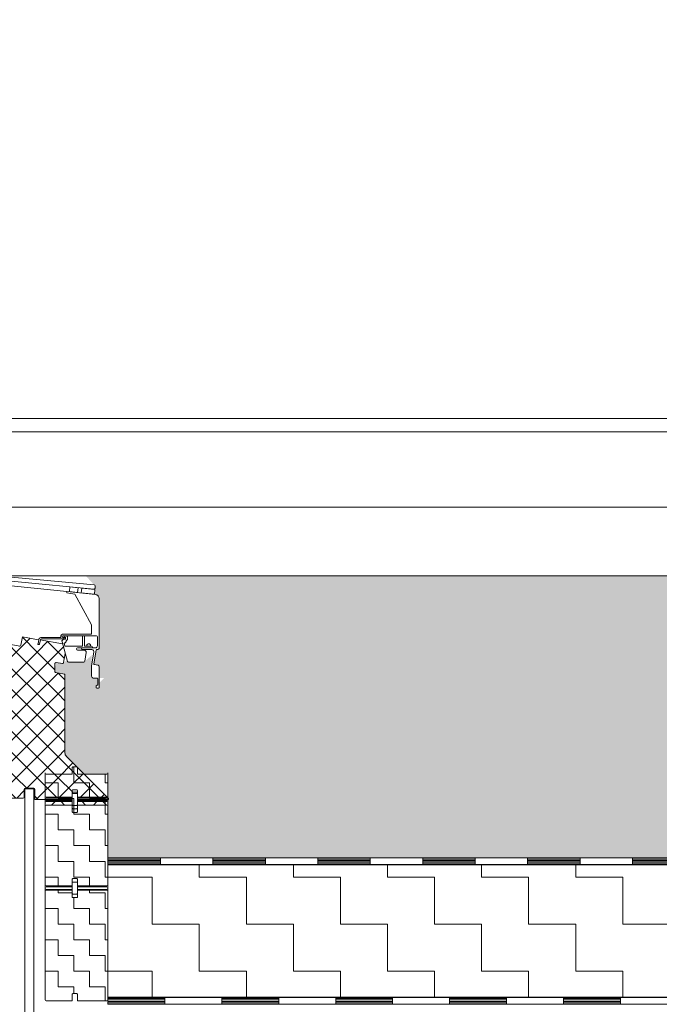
# Model space of a CAD drawing. Header units: metres. Extents: x 1316.5 to 1415.3, y -94.1 to -52.
# Tile 215 of 256: x 1374.8 to 1375.7, y -58.4 to -57. Entities that reach past the tile are written whole.
import ezdxf

# ---------------------------------------------------------------- set-up
doc = ezdxf.new("R2010")
doc.units = ezdxf.units.M
doc.header["$PDMODE"] = 65
doc.linetypes.add('AUSGEZOGEN', pattern=[0])
for name, color, linetype, lineweight in [('XR$11$Aufkantung', 4, 'AUSGEZOGEN', 13), ('XR$11$Design', 4, 'AUSGEZOGEN', 13), ('XR$11$Legende', 4, 'AUSGEZOGEN', 13), ('XR$11$Muster', 4, 'AUSGEZOGEN', 13), ('XR$11$Wand', 1, 'AUSGEZOGEN', 50), ('XR$12$Maßlinie 1_50', 7, 'AUSGEZOGEN', 25), ('XR$13$Muster', 4, 'AUSGEZOGEN', 13), ('XR$13$STANDARD_1', 7, 'AUSGEZOGEN', 25)]:
    doc.layers.add(name, color=color, linetype=linetype, lineweight=lineweight)
doc.styles.add('ARIAL', font='arial.ttf')
doc.dimstyles.new('DIMSTYLE_54', dxfattribs={"dimtxt": 0.125, "dimasz": 0.15, "dimexe": 0, "dimexo": 0, "dimgap": 0.0625, "dimtad": 2, "dimrnd": 0.005, "dimzin": 4, "dimdsep": 46, "dimtxsty": 'ARIAL', "dimblk1": 'ALL_ML_KREIS', "dimblk2": 'ALL_ML_KREIS', "dimsah": 1, "dimcen": 0, "dimclrd": 3, "dimclre": 3, "dimclrt": 3, "dimadec": 0, "dimazin": 0, "dimtfac": 1, "dimtdec": 0, "dimtix": 1, "dimtmove": 2, "dimatfit": 3, "dimfxl": 0, "dimtzin": 0, "dimlwd": 0, "dimlwe": 25, "dimarcsym": 0})
pattern_1 = [(0, (0.045, 0.045), (0.0225, 0.0225), [0.0225, -0.0225]), (90, (0.045, 0.045), (-0.0225, 0.0225), [0.0225, -0.0225])]
pattern_2 = [(0, (0.135, 0.135), (0.0675, 0.0675), [0.0675, -0.0675]), (90, (0.135, 0.135), (-0.0675, 0.0675), [0.0675, -0.0675])]

# ---------------------------------------------------------------- blocks, each defined once
blk = doc.blocks.new('MUSTERELEMENT_76')
at = {"layer": 'XR$11$Design', "color": 4, "linetype": 'AUSGEZOGEN', "lineweight": 13, "transparency": 33554687}
for p, q in [((1374.9115, -58.4247), (1375.0749, -58.4247)), ((1374.9115, -58.4247), (1374.9115, -58.4347)), ((1374.9115, -58.4267), (1374.9932, -58.4267)), ((1374.9115, -58.4287), (1374.9932, -58.4287)), ((1374.9115, -58.4307), (1374.9932, -58.4307)), ((1374.9115, -58.4327), (1374.9932, -58.4327)), ((1374.9115, -58.4347), (1375.0749, -58.4347)), ((1374.9932, -58.4247), (1374.9932, -58.4347)), ((1375.0749, -58.4247), (1375.2383, -58.4247)), ((1375.0749, -58.4247), (1375.0749, -58.4347)), ((1375.0749, -58.4247), (1375.0749, -58.4347)), ((1375.0749, -58.4267), (1375.1566, -58.4267)), ((1375.0749, -58.4287), (1375.1566, -58.4287)), ((1375.0749, -58.4307), (1375.1566, -58.4307)), ((1375.0749, -58.4327), (1375.1566, -58.4327)), ((1375.0749, -58.4347), (1375.2383, -58.4347)), ((1375.1566, -58.4247), (1375.1566, -58.4347)), ((1375.2383, -58.4247), (1375.4016, -58.4247)), ((1375.2383, -58.4247), (1375.2383, -58.4347)), ((1375.2383, -58.4247), (1375.2383, -58.4347)), ((1375.2383, -58.4267), (1375.3199, -58.4267)), ((1375.2383, -58.4287), (1375.3199, -58.4287)), ((1375.2383, -58.4307), (1375.3199, -58.4307)), ((1375.2383, -58.4327), (1375.3199, -58.4327)), ((1375.2383, -58.4347), (1375.4016, -58.4347)), ((1375.3199, -58.4247), (1375.3199, -58.4347)), ((1375.4016, -58.4247), (1375.565, -58.4247)), ((1375.4016, -58.4247), (1375.4016, -58.4347)), ((1375.4016, -58.4247), (1375.4016, -58.4347)), ((1375.4016, -58.4267), (1375.4833, -58.4267)), ((1375.4016, -58.4287), (1375.4833, -58.4287)), ((1375.4016, -58.4307), (1375.4833, -58.4307)), ((1375.4016, -58.4327), (1375.4833, -58.4327)), ((1375.4016, -58.4347), (1375.565, -58.4347)), ((1375.4833, -58.4247), (1375.4833, -58.4347)), ((1375.565, -58.4247), (1375.7284, -58.4247)), ((1375.565, -58.4247), (1375.565, -58.4347)), ((1375.565, -58.4247), (1375.565, -58.4347)), ((1375.565, -58.4267), (1375.6467, -58.4267)), ((1375.565, -58.4287), (1375.6467, -58.4287)), ((1375.565, -58.4307), (1375.6467, -58.4307)), ((1375.565, -58.4327), (1375.6467, -58.4327)), ((1375.565, -58.4347), (1375.7284, -58.4347)), ((1375.6467, -58.4247), (1375.6467, -58.4347)), ((1375.7284, -58.4247), (1375.8917, -58.4247)), ((1375.7284, -58.4247), (1375.7284, -58.4347)), ((1375.7284, -58.4247), (1375.7284, -58.4347)), ((1375.7284, -58.4267), (1375.81, -58.4267)), ((1375.7284, -58.4287), (1375.81, -58.4287)), ((1375.7284, -58.4307), (1375.81, -58.4307)), ((1375.7284, -58.4327), (1375.81, -58.4327)), ((1375.7284, -58.4347), (1375.8917, -58.4347)), ((1375.81, -58.4247), (1375.81, -58.4347)), ((1375.8917, -58.4247), (1376.0551, -58.4247)), ((1375.8917, -58.4247), (1375.8917, -58.4347)), ((1375.8917, -58.4247), (1375.8917, -58.4347)), ((1375.8917, -58.4267), (1375.9734, -58.4267)), ((1375.8917, -58.4287), (1375.9734, -58.4287)), ((1375.8917, -58.4307), (1375.9734, -58.4307)), ((1375.8917, -58.4327), (1375.9734, -58.4327)), ((1375.8917, -58.4347), (1376.0551, -58.4347)), ((1375.9734, -58.4247), (1375.9734, -58.4347)), ((1376.0551, -58.4247), (1376.0551, -58.4247)), ((1376.0551, -58.4247), (1376.0551, -58.4347)), ((1376.0551, -58.4247), (1376.0551, -58.4347)), ((1376.0551, -58.4267), (1376.0551, -58.4267)), ((1376.0551, -58.4287), (1376.0551, -58.4287)), ((1376.0551, -58.4307), (1376.0551, -58.4307)), ((1376.0551, -58.4327), (1376.0551, -58.4327)), ((1376.0551, -58.4347), (1376.0551, -58.4347))]:
    blk.add_line(p, q, dxfattribs=at)
blk = doc.blocks.new('MUSTER_3')
at = {"layer": 'XR$11$Muster', "color": 52, "linetype": 'AUSGEZOGEN', "lineweight": 13, "transparency": 33554687}
for p, q in [((1374.78, -57.93), (1374.7999, -57.9101)), ((1374.81, -57.93), (1374.7887, -57.9087)), ((1374.81, -57.93), (1374.8255, -57.9145)), ((1374.84, -57.93), (1374.8243, -57.9143)), ((1374.75, -57.93), (1374.74, -57.92)), ((1374.75, -57.93), (1374.7625, -57.9175)), ((1374.78, -57.93), (1374.7686, -57.9186)), ((1374.84, -57.93), (1374.8476, -57.9224)), ((1374.7391, -57.9409), (1374.75, -57.93)), ((1374.7609, -57.9409), (1374.75, -57.93)), ((1374.7625, -57.9475), (1374.78, -57.93)), ((1374.78, -57.96), (1374.7625, -57.9426)), ((1374.78, -57.96), (1374.81, -57.93)), ((1374.81, -57.96), (1374.78, -57.93)), ((1374.81, -57.96), (1374.84, -57.93)), ((1374.8355, -57.9555), (1374.81, -57.93)), ((1374.849, -57.939), (1374.84, -57.93)), ((1374.75, -57.99), (1374.78, -57.96)), ((1374.78, -57.99), (1374.81, -57.96)), ((1374.81, -57.99), (1374.78, -57.96)), ((1374.81, -57.99), (1374.84, -57.96)), ((1374.84, -57.99), (1374.81, -57.96)), ((1374.8498, -57.9699), (1374.84, -57.96)), ((1374.72, -57.99), (1374.711, -57.9811)), ((1374.72, -57.99), (1374.7319, -57.9781)), ((1374.75, -57.99), (1374.7381, -57.9781)), ((1374.78, -57.99), (1374.7625, -57.9726)), ((1374.84, -57.99), (1374.8498, -57.9802)), ((1374.7127, -57.9973), (1374.72, -57.99)), ((1374.72, -58.02), (1374.75, -57.99)), ((1374.75, -58.02), (1374.72, -57.99)), ((1374.75, -58.02), (1374.78, -57.99)), ((1374.78, -58.02), (1374.75, -57.99)), ((1374.78, -58.02), (1374.81, -57.99)), ((1374.81, -58.02), (1374.78, -57.99)), ((1374.81, -58.02), (1374.84, -57.99)), ((1374.84, -58.02), (1374.81, -57.99)), ((1374.8498, -57.9999), (1374.84, -57.99)), ((1374.84, -58.02), (1374.8498, -58.0102)), ((1374.72, -58.02), (1374.7145, -58.0145)), ((1374.7155, -58.0245), (1374.72, -58.02)), ((1374.75, -58.05), (1374.72, -58.02)), ((1374.7309, -58.0391), (1374.75, -58.02)), ((1374.75, -58.05), (1374.78, -58.02)), ((1374.78, -58.05), (1374.75, -58.02)), ((1374.78, -58.05), (1374.81, -58.02)), ((1374.81, -58.05), (1374.78, -58.02)), ((1374.81, -58.05), (1374.84, -58.02)), ((1374.84, -58.05), (1374.81, -58.02)), ((1374.8498, -58.0299), (1374.84, -58.02)), ((1374.84, -58.05), (1374.8498, -58.0402)), ((1374.736, -58.064), (1374.75, -58.05)), ((1374.75, -58.08), (1374.78, -58.05)), ((1374.78, -58.08), (1374.75, -58.05)), ((1374.78, -58.08), (1374.81, -58.05)), ((1374.81, -58.08), (1374.78, -58.05)), ((1374.81, -58.08), (1374.84, -58.05)), ((1374.84, -58.08), (1374.81, -58.05)), ((1374.8498, -58.0599), (1374.84, -58.05)), ((1374.75, -58.08), (1374.7377, -58.0677)), ((1374.7455, -58.0845), (1374.75, -58.08)), ((1374.78, -58.11), (1374.75, -58.08)), ((1374.755, -58.105), (1374.78, -58.08)), ((1374.78, -58.11), (1374.81, -58.08)), ((1374.81, -58.11), (1374.78, -58.08)), ((1374.81, -58.11), (1374.84, -58.08)), ((1374.84, -58.11), (1374.81, -58.08)), ((1374.84, -58.08), (1374.8498, -58.0702)), ((1374.84, -58.11), (1374.8613, -58.0887)), ((1374.7645, -58.1255), (1374.78, -58.11)), ((1374.7949, -58.1249), (1374.78, -58.11)), ((1374.7951, -58.1249), (1374.81, -58.11)), ((1374.81, -58.14), (1374.84, -58.11)), ((1374.8393, -58.1393), (1374.81, -58.11)), ((1374.8609, -58.131), (1374.84, -58.11)), ((1374.87, -58.11), (1374.8763, -58.1038)), ((1374.8993, -58.1393), (1374.87, -58.11)), ((1374.7793, -58.1393), (1374.7637, -58.1237)), ((1374.8707, -58.1393), (1374.8912, -58.1189)), ((1374.7807, -58.1393), (1374.7915, -58.1285)), ((1374.81, -58.14), (1374.8065, -58.1366)), ((1374.8087, -58.1413), (1374.81, -58.14)), ((1374.8113, -58.1413), (1374.81, -58.14)), ((1374.8693, -58.1393), (1374.8677, -58.1377)), ((1374.9007, -58.1393), (1374.9061, -58.134)), ((1374.8307, -58.1493), (1374.8357, -58.1443)), ((1374.8357, -58.1443), (1374.8387, -58.1413)), ((1374.8443, -58.1443), (1374.8413, -58.1413)), ((1374.8493, -58.1493), (1374.8443, -58.1443)), ((1374.8793, -58.1493), (1374.8743, -58.1443)), ((1374.8957, -58.1443), (1374.8987, -58.1413)), ((1374.9043, -58.1443), (1374.9013, -58.1413))]:
    blk.add_line(p, q, dxfattribs=at)
for points in [[(1374.87, -58.11), (1374.8674, -58.1074), (1374.8674, -58.1074), (1374.865, -58.1051), (1374.865, -58.1051), (1374.84, -58.08)], [(1374.8407, -58.1393), (1374.8666, -58.1134), (1374.8666, -58.1134), (1374.87, -58.11)], [(1374.8601, -58.1499), (1374.8602, -58.1498), (1374.8602, -58.1498), (1374.8607, -58.1493)], [(1374.8677, -58.1423), (1374.868, -58.142), (1374.868, -58.142), (1374.8687, -58.1413)], [(1374.8743, -58.1443), (1374.8724, -58.1424), (1374.8724, -58.1424), (1374.8713, -58.1413)], [(1374.8907, -58.1493), (1374.8956, -58.1444), (1374.8956, -58.1444), (1374.8957, -58.1443)], [(1374.9093, -58.1493), (1374.9052, -58.1452), (1374.9052, -58.1452), (1374.9043, -58.1443)]]:
    blk.add_lwpolyline(points, dxfattribs=at)
blk = doc.blocks.new('MUSTERELEMENT_89')
at = {"layer": 'XR$11$Design', "color": 4, "linetype": 'AUSGEZOGEN', "lineweight": 13, "transparency": 33554687}
for p, q in [((1374.9115, -58.2247), (1375.062, -58.2247)), ((1374.9115, -58.2247), (1374.9115, -58.2347)), ((1374.9868, -58.2247), (1374.9868, -58.2347)), ((1375.062, -58.2247), (1375.2126, -58.2247)), ((1375.062, -58.2247), (1375.062, -58.2347)), ((1375.062, -58.2247), (1375.062, -58.2347)), ((1375.1373, -58.2247), (1375.1373, -58.2347)), ((1375.2126, -58.2247), (1375.3631, -58.2247)), ((1375.2126, -58.2247), (1375.2126, -58.2347)), ((1375.2126, -58.2247), (1375.2126, -58.2347)), ((1375.2878, -58.2247), (1375.2878, -58.2347)), ((1375.3631, -58.2247), (1375.5136, -58.2247)), ((1375.3631, -58.2247), (1375.3631, -58.2347)), ((1375.3631, -58.2247), (1375.3631, -58.2347)), ((1375.4383, -58.2247), (1375.4383, -58.2347)), ((1375.5136, -58.2247), (1375.6641, -58.2247)), ((1375.5136, -58.2247), (1375.5136, -58.2347)), ((1375.5136, -58.2247), (1375.5136, -58.2347)), ((1375.5888, -58.2247), (1375.5888, -58.2347)), ((1375.6641, -58.2247), (1375.8146, -58.2247)), ((1375.6641, -58.2247), (1375.6641, -58.2347)), ((1375.6641, -58.2247), (1375.6641, -58.2347)), ((1375.7393, -58.2247), (1375.7393, -58.2347)), ((1375.8146, -58.2247), (1375.9651, -58.2247)), ((1375.8146, -58.2247), (1375.8146, -58.2347)), ((1375.8146, -58.2247), (1375.8146, -58.2347)), ((1375.8898, -58.2247), (1375.8898, -58.2347)), ((1375.9651, -58.2247), (1375.9651, -58.2247)), ((1375.9651, -58.2247), (1375.9651, -58.2347)), ((1375.9651, -58.2247), (1375.9651, -58.2347)), ((1374.9115, -58.2267), (1374.9868, -58.2267)), ((1374.9115, -58.2287), (1374.9868, -58.2287)), ((1374.9115, -58.2307), (1374.9868, -58.2307)), ((1374.9115, -58.2327), (1374.9868, -58.2327)), ((1374.9115, -58.2347), (1375.062, -58.2347)), ((1375.062, -58.2267), (1375.1373, -58.2267)), ((1375.062, -58.2287), (1375.1373, -58.2287)), ((1375.062, -58.2307), (1375.1373, -58.2307)), ((1375.062, -58.2327), (1375.1373, -58.2327)), ((1375.062, -58.2347), (1375.2126, -58.2347)), ((1375.2126, -58.2267), (1375.2878, -58.2267)), ((1375.2126, -58.2287), (1375.2878, -58.2287)), ((1375.2126, -58.2307), (1375.2878, -58.2307)), ((1375.2126, -58.2327), (1375.2878, -58.2327)), ((1375.2126, -58.2347), (1375.3631, -58.2347)), ((1375.3631, -58.2267), (1375.4383, -58.2267)), ((1375.3631, -58.2287), (1375.4383, -58.2287)), ((1375.3631, -58.2307), (1375.4383, -58.2307)), ((1375.3631, -58.2327), (1375.4383, -58.2327)), ((1375.3631, -58.2347), (1375.5136, -58.2347)), ((1375.5136, -58.2267), (1375.5888, -58.2267)), ((1375.5136, -58.2287), (1375.5888, -58.2287)), ((1375.5136, -58.2307), (1375.5888, -58.2307)), ((1375.5136, -58.2327), (1375.5888, -58.2327)), ((1375.5136, -58.2347), (1375.6641, -58.2347)), ((1375.6641, -58.2267), (1375.7393, -58.2267)), ((1375.6641, -58.2287), (1375.7393, -58.2287)), ((1375.6641, -58.2307), (1375.7393, -58.2307)), ((1375.6641, -58.2327), (1375.7393, -58.2327)), ((1375.6641, -58.2347), (1375.8146, -58.2347)), ((1375.8146, -58.2267), (1375.8898, -58.2267)), ((1375.8146, -58.2287), (1375.8898, -58.2287)), ((1375.8146, -58.2307), (1375.8898, -58.2307)), ((1375.8146, -58.2327), (1375.8898, -58.2327)), ((1375.8146, -58.2347), (1375.9651, -58.2347)), ((1375.9651, -58.2267), (1375.9651, -58.2267)), ((1375.9651, -58.2287), (1375.9651, -58.2287)), ((1375.9651, -58.2307), (1375.9651, -58.2307)), ((1375.9651, -58.2327), (1375.9651, -58.2327)), ((1375.9651, -58.2347), (1375.9651, -58.2347))]:
    blk.add_line(p, q, dxfattribs=at)
blk = doc.blocks.new('ALL_ML_KREIS')
at = {"color": 0, "linetype": 'ByBlock', "lineweight": -2}
for p, q in [((0, -0.5), (0, 0.5)), ((-1, 0), (0.5, 0))]:
    blk.add_line(p, q, dxfattribs=at)
blk.add_circle((0, 0), 0.15, dxfattribs=at)
blk = doc.blocks.new('*D765')
at = {"layer": 'DEFPOINTS', "color": 3, "linetype": 'AUSGEZOGEN', "lineweight": 25, "transparency": 33554687}
for p in [(1361.1501, -55.5733), (1388.4801, -60.4577), (1361.1501, -64.661)]:
    blk.add_point(p, dxfattribs=at)
at = {"layer": 'XR$12$Maßlinie 1_50', "color": 3, "linetype": 'AUSGEZOGEN', "lineweight": -2, "transparency": 33554687}
for p, q in [((1361.1501, -64.361), (1361.1501, -64.661)), ((1388.4801, -64.361), (1388.4801, -64.661)), ((1361.1501, -64.661), (1388.4801, -64.661))]:
    blk.add_line(p, q, dxfattribs=at)
at = {"layer": 'XR$12$Maßlinie 1_50', "color": 3, "linetype": 'AUSGEZOGEN', "lineweight": 25, "transparency": 33554687, "xscale": 0.15, "yscale": 0.15, "zscale": 0.15, "rotation": 180}
blk.add_blockref('ALL_ML_KREIS', (1361.1501, -64.661), dxfattribs=at)
at = {"layer": 'XR$12$Maßlinie 1_50', "color": 3, "linetype": 'AUSGEZOGEN', "lineweight": 25, "transparency": 33554687, "xscale": 0.15, "yscale": 0.15, "zscale": 0.15}
blk.add_blockref('ALL_ML_KREIS', (1388.4801, -64.661), dxfattribs=at)
at = {"layer": 'XR$12$Maßlinie 1_50', "color": 3, "linetype": 'AUSGEZOGEN', "lineweight": 25, "transparency": 33554687, "insert": (1374.8194, -64.5463), "char_height": 0.125, "width": 0.625, "attachment_point": 5, "style": 'ARIAL'}
blk.add_mtext('\\A1;{\\A1;{27.33\\H0.082500;\\S^ ;}}', dxfattribs=at)
blk = doc.blocks.new('*D779')
at = {"layer": 'DEFPOINTS', "color": 3, "linetype": 'AUSGEZOGEN', "lineweight": 25, "transparency": 33554687}
for p in [(1377.9901, -58.286), (1373.2301, -58.6371), (1373.2301, -64.0607)]:
    blk.add_point(p, dxfattribs=at)
at = {"layer": 'XR$12$Maßlinie 1_50', "color": 3, "linetype": 'AUSGEZOGEN', "lineweight": -2, "transparency": 33554687}
for p, q in [((1373.2301, -63.7607), (1373.2301, -64.0607)), ((1377.9901, -63.7607), (1377.9901, -64.0607)), ((1373.2301, -64.0607), (1377.9901, -64.0607))]:
    blk.add_line(p, q, dxfattribs=at)
at = {"layer": 'XR$12$Maßlinie 1_50', "color": 3, "linetype": 'AUSGEZOGEN', "lineweight": 25, "transparency": 33554687, "xscale": 0.15, "yscale": 0.15, "zscale": 0.15, "rotation": 180}
blk.add_blockref('ALL_ML_KREIS', (1373.2301, -64.0607), dxfattribs=at)
at = {"layer": 'XR$12$Maßlinie 1_50', "color": 3, "linetype": 'AUSGEZOGEN', "lineweight": 25, "transparency": 33554687, "xscale": 0.15, "yscale": 0.15, "zscale": 0.15}
blk.add_blockref('ALL_ML_KREIS', (1377.9901, -64.0607), dxfattribs=at)
at = {"layer": 'XR$12$Maßlinie 1_50', "color": 3, "linetype": 'AUSGEZOGEN', "lineweight": 25, "transparency": 33554687, "insert": (1375.6192, -63.9461), "char_height": 0.125, "width": 0.5, "attachment_point": 5, "style": 'ARIAL'}
blk.add_mtext('\\A1;{\\A1;{4.76\\H0.082500;\\S^ ;}}', dxfattribs=at)

msp = doc.modelspace()

# ---------------------------------------------------------------- hatches: boundary and pattern name
at = {"layer": 'XR$11$Muster', "linetype": 'AUSGEZOGEN', "lineweight": 13, "transparency": 33554687}
h = msp.add_hatch(dxfattribs=at)
h.set_pattern_fill('MUSTER', color=4, scale=0.0225, style=0, pattern_type=2)
h.set_pattern_definition(pattern_1)
h.paths.add_polyline_path([(1374.867, -58.1547), (1374.8677, -58.1539), (1374.8677, -58.145), (1374.8685, -58.1443), (1374.91, -58.1443), (1374.9115, -58.1458), (1374.9115, -58.1036), (1374.91, -58.1051), (1374.8685, -58.1051), (1374.8677, -58.1043), (1374.8677, -58.0954), (1374.867, -58.0946), (1374.861, -58.0946), (1374.8603, -58.0954), (1374.8603, -58.1043), (1374.8595, -58.1051), (1374.823, -58.1051), (1374.8215, -58.1036), (1374.8215, -58.1458), (1374.823, -58.1443), (1374.8595, -58.1443), (1374.8603, -58.145), (1374.8603, -58.1539), (1374.861, -58.1547)], flags=0)
h = msp.add_hatch(dxfattribs=at)
h.set_pattern_fill('MUSTER', color=4, scale=0.0225, style=0, pattern_type=2)
h.set_pattern_definition(pattern_1)
h.paths.add_polyline_path([(1374.8685, -58.1064), (1374.8677, -58.1072), (1374.8677, -58.1161), (1374.867, -58.1169), (1374.861, -58.1169), (1374.8603, -58.1161), (1374.8603, -58.1072), (1374.8595, -58.1064), (1374.823, -58.1064), (1374.8215, -58.1079), (1374.8215, -58.2636), (1374.823, -58.2651), (1374.8595, -58.2651), (1374.8603, -58.2643), (1374.8603, -58.2554), (1374.861, -58.2546), (1374.867, -58.2546), (1374.8677, -58.2554), (1374.8677, -58.2643), (1374.8685, -58.2651), (1374.91, -58.2651), (1374.9115, -58.2636), (1374.9115, -58.1079), (1374.91, -58.1064)], flags=0)
h = msp.add_hatch(dxfattribs=at)
h.set_pattern_fill('MUSTER', color=4, scale=0.0225, style=0, pattern_type=2)
h.set_pattern_definition(pattern_1)
h.paths.add_polyline_path([(1374.867, -58.2819), (1374.861, -58.2819), (1374.8603, -58.2811), (1374.8603, -58.2722), (1374.8595, -58.2714), (1374.823, -58.2714), (1374.8215, -58.2729), (1374.8215, -58.4286), (1374.823, -58.4301), (1374.8595, -58.4301), (1374.8603, -58.4293), (1374.8603, -58.4204), (1374.861, -58.4196), (1374.867, -58.4196), (1374.8677, -58.4204), (1374.8677, -58.4293), (1374.8685, -58.4301), (1374.91, -58.4301), (1374.9115, -58.4286), (1374.9115, -58.2729), (1374.91, -58.2714), (1374.8685, -58.2714), (1374.8677, -58.2722), (1374.8677, -58.2811)], flags=0)
at = {"layer": 'XR$13$Muster', "linetype": 'AUSGEZOGEN', "lineweight": 13, "transparency": 33554687}
h = msp.add_hatch(dxfattribs=at)
h.set_pattern_fill('MUSTER', color=52, scale=0.0675, style=0, pattern_type=2)
h.set_pattern_definition(pattern_2)
h.paths.add_polyline_path([(1374.9115, -58.1413), (1374.9133, -58.1413), (1374.9115, -58.1395)], flags=0)
h = msp.add_hatch(dxfattribs=at)
h.set_pattern_fill('MUSTER', color=52, scale=0.0675, style=0, pattern_type=2)
h.set_pattern_definition(pattern_2)
h.paths.add_polyline_path([(1374.9115, -58.2347), (1374.9115, -58.2451), (1375.9651, -58.2451), (1375.9651, -58.2347)], flags=0)
h = msp.add_hatch(dxfattribs=at)
h.set_pattern_fill('MUSTER', color=52, scale=0.0675, style=0, pattern_type=2)
h.set_pattern_definition(pattern_2)
h.paths.add_polyline_path([(1375.9651, -58.4251), (1375.9651, -58.2451), (1374.9115, -58.2451), (1374.9115, -58.4251)], flags=0)
at = {"layer": 'XR$13$STANDARD_1', "linetype": 'AUSGEZOGEN', "lineweight": 25, "transparency": 33554687}
h = msp.add_hatch(color=7, dxfattribs=at)
h.set_gradient(color1=(122, 122, 122), color2=(171, 171, 171), rotation=90, one_color=1)
h.paths.add_polyline_path([(1370.8702, -57.9672), (1370.8702, -57.9509), (1370.8719, -57.9489), (1370.8782, -57.9477), (1370.8746, -57.9265), (1370.8702, -57.9265), (1370.8702, -57.8532), (1370.8771, -57.8456), (1370.8766, -57.8385), (1370.8762, -57.8382), (1370.8762, -57.8352), (1370.8894, -57.8207), (1361.5051, -57.8207), (1361.5051, -58.2247), (1362.4801, -58.2247), (1362.4801, -58.2251), (1370.8576, -58.2251), (1370.8576, -58.1051), (1370.8916, -58.1051), (1370.8955, -58.1011), (1370.9171, -58.0795), (1370.9193, -58.0742), (1370.9193, -57.9625), (1370.92, -57.9617), (1370.9337, -57.9592), (1370.9316, -57.945), (1370.923, -57.9463), (1370.9171, -57.9422), (1370.9142, -57.9444), (1370.8921, -57.9444), (1370.8811, -57.9347), (1370.8811, -57.9647), (1370.8786, -57.9672), (1370.8702, -57.9672), (1372.176, -57.9625), (1372.176, -58.0742), (1372.1782, -58.0795), (1372.1998, -58.1011), (1372.2036, -58.1051), (1372.2376, -58.1051), (1372.2376, -58.2251), (1374.1315, -58.2251), (1374.1315, -58.1413), (1374.131, -58.14), (1374.1315, -58.1395), (1374.1315, -58.1051), (1374.1655, -58.1051), (1374.1694, -58.1011), (1374.191, -58.0795), (1374.1921, -58.0781), (1374.1923, -58.0777), (1374.1928, -58.0765), (1374.193, -58.076), (1374.1932, -58.0742), (1374.1932, -57.9625), (1374.1938, -57.9617), (1374.2076, -57.9592), (1374.2076, -57.9447), (1374.1969, -57.9463), (1374.1952, -57.9451), (1374.1927, -57.932), (1374.1895, -57.9433), (1374.1881, -57.9444), (1374.166, -57.9444), (1374.1645, -57.9431), (1374.1629, -57.9304), (1374.1663, -57.9265), (1374.1546, -57.9265), (1374.1533, -57.9268), (1374.1523, -57.9276), (1374.1517, -57.9287), (1374.1516, -57.93), (1374.155, -57.9498), (1374.155, -57.9647), (1374.1525, -57.9672), (1374.1461, -57.9672), (1374.1461, -57.9776), (1374.1476, -57.9776), (1374.1486, -57.9786), (1374.1486, -57.9806), (1374.1476, -57.9816), (1374.1451, -57.9816), (1374.1441, -57.9806), (1374.1441, -57.9509), (1374.1458, -57.9489), (1374.1521, -57.9477), (1374.152, -57.9468), (1374.1486, -57.9271), (1374.1485, -57.9265), (1374.1471, -57.9265), (1374.1441, -57.9235), (1374.1441, -57.8532), (1374.1495, -57.8472), (1374.1511, -57.847), (1374.1506, -57.8402), (1374.1521, -57.84), (1374.1501, -57.8382), (1374.1501, -57.8352), (1374.1514, -57.8337), (1374.2597, -57.8233), (1374.2937, -57.8207), (1372.0755, -57.8207), (1372.1095, -57.8233), (1372.2178, -57.8337), (1372.2191, -57.8352), (1372.2191, -57.8382), (1372.2171, -57.84), (1372.2186, -57.8402), (1372.2181, -57.847), (1372.2197, -57.8472), (1372.2251, -57.8532), (1372.2251, -57.9235), (1372.2221, -57.9265), (1372.2207, -57.9265), (1372.2206, -57.9271), (1372.2172, -57.9468), (1372.2171, -57.9477), (1372.2234, -57.9489), (1372.2251, -57.9509), (1372.2251, -57.9806), (1372.2241, -57.9816), (1372.2216, -57.9816), (1372.2206, -57.9806), (1372.2206, -57.9786), (1372.2216, -57.9776), (1372.2231, -57.9776), (1372.2231, -57.9672), (1372.2167, -57.9672), (1372.2142, -57.9647), (1372.2142, -57.9498), (1372.2175, -57.93), (1372.2175, -57.9287), (1372.2169, -57.9276), (1372.2158, -57.9268), (1372.2146, -57.9265), (1372.2029, -57.9265), (1372.2063, -57.9304), (1372.2046, -57.9431), (1372.2032, -57.9444), (1372.1811, -57.9444), (1372.1797, -57.9433), (1372.1765, -57.932), (1372.174, -57.9451), (1372.1723, -57.9463), (1372.1616, -57.9447), (1372.1616, -57.9592), (1372.1753, -57.9617), (1372.176, -57.9625), (1376.722, -57.9265), (1376.7103, -57.9265), (1376.7137, -57.9304), (1376.7121, -57.9431), (1376.7106, -57.9444), (1376.6886, -57.9444), (1376.6824, -57.9398), (1376.6815, -57.9451), (1376.6798, -57.9463), (1376.669, -57.9447), (1376.669, -57.9543), (1376.6681, -57.959), (1376.6828, -57.9617), (1376.6834, -57.9625), (1376.6834, -58.0742), (1376.6856, -58.0795), (1376.7072, -58.1011), (1376.7111, -58.1051), (1376.7451, -58.1051), (1376.7451, -58.2251), (1388.1496, -58.2251), (1388.1496, -57.8207), (1376.5895, -57.8207), (1376.7252, -57.8337), (1376.7266, -57.8352), (1376.7266, -57.8382), (1376.7245, -57.84), (1376.7261, -57.8402), (1376.7257, -57.8456), (1376.7256, -57.847), (1376.7271, -57.8472), (1376.7325, -57.8532), (1376.7325, -57.9235), (1376.7295, -57.9265), (1376.7281, -57.9265), (1376.7278, -57.9282), (1376.7245, -57.9477), (1376.7309, -57.9489), (1376.7325, -57.9509), (1376.7325, -57.9672), (1376.7241, -57.9672), (1376.7216, -57.9647), (1376.7216, -57.9498), (1376.725, -57.93), (1376.722, -57.9265), (1375.9777, -57.9806), (1375.9777, -57.9741), (1375.9821, -57.9786), (1375.9821, -57.9806), (1375.9811, -57.9816), (1375.9787, -57.9816), (1375.9777, -57.9806), (1374.899, -57.9741), (1374.899, -57.9806), (1374.898, -57.9816), (1374.8955, -57.9816), (1374.8945, -57.9806), (1374.8945, -57.9786), (1374.899, -57.9741), (1374.9059, -57.9672), (1374.899, -57.9741), (1374.899, -57.9672), (1374.9059, -57.9672), (1375.9777, -57.9672), (1375.9777, -57.9741), (1375.9707, -57.9672), (1375.9777, -57.9672), (1374.8905, -57.9672), (1374.888, -57.9647), (1374.888, -57.9347), (1374.877, -57.9444), (1374.855, -57.9444), (1374.8521, -57.9422), (1374.8462, -57.9463), (1374.8372, -57.945), (1374.8346, -57.959), (1374.8492, -57.9617), (1374.8498, -57.9625), (1374.8498, -58.0742), (1374.852, -58.0795), (1374.8737, -58.1011), (1374.8775, -58.1051), (1374.9115, -58.1051), (1374.9115, -58.2251), (1375.9651, -58.2251), (1375.9651, -58.1051), (1375.9991, -58.1051), (1376.003, -58.1011), (1376.0246, -58.0795), (1376.0268, -58.0742), (1376.0268, -57.9625), (1376.0274, -57.9617), (1376.0412, -57.9592), (1376.039, -57.945), (1376.0304, -57.9463), (1376.0245, -57.9422), (1376.0216, -57.9444), (1375.9996, -57.9444), (1375.9886, -57.9347), (1375.9886, -57.9647), (1375.9861, -57.9672), (1375.9777, -57.9672), (1375.9777, -57.9509), (1375.9793, -57.9489), (1375.9857, -57.9477), (1375.982, -57.9265), (1375.9777, -57.9265), (1375.9777, -57.8532), (1375.9845, -57.8456), (1375.984, -57.8385), (1375.9836, -57.8382), (1375.9836, -57.8352), (1375.9968, -57.8207), (1374.8798, -57.8207), (1374.893, -57.8352), (1374.893, -57.8382), (1374.8926, -57.8385), (1374.8921, -57.8456), (1374.899, -57.8532), (1374.899, -57.9235), (1374.8943, -57.9282), (1374.891, -57.9477), (1374.8973, -57.9489), (1374.899, -57.9509), (1374.899, -57.9672), (1374.8905, -57.9672), (1370.8702, -57.9806), (1370.8702, -57.9741), (1370.8747, -57.9786), (1370.8747, -57.9806), (1370.8737, -57.9816), (1370.8712, -57.9816), (1370.8702, -57.9806), (1370.8633, -57.9672), (1370.8702, -57.9672), (1370.8702, -57.9741), (1370.8633, -57.9672), (1376.728, -57.9786), (1376.729, -57.9776), (1376.7305, -57.9776), (1376.7305, -57.9761), (1376.7325, -57.9741), (1376.7325, -57.9806), (1376.7315, -57.9816), (1376.729, -57.9816), (1376.728, -57.9806), (1376.728, -57.9786), (1370.8633, -57.9672), (1370.8702, -57.9806), (1374.8905, -57.9672), (1375.9777, -57.9672), (1374.9059, -57.9672), (1374.899, -57.9741), (1375.9777, -57.9806), (1376.722, -57.9265), (1372.176, -57.9625)], flags=0)

# ---------------------------------------------------------------- linework, layer by layer
at = {"layer": 'XR$11$Aufkantung', "color": 4, "linetype": 'AUSGEZOGEN', "lineweight": 13, "transparency": 33554687}
for p, q in [((1361.6416, -57.5951), (1388.6901, -57.5951)), ((1361.5051, -57.6143), (1388.1101, -57.6143)), ((1388.1101, -57.7222), (1361.5051, -57.7222))]:
    msp.add_line(p, q, dxfattribs=at)
at = {"layer": 'XR$11$Design', "color": 3, "linetype": 'AUSGEZOGEN', "lineweight": 13, "transparency": 33554687}
for p, q in [((1374.9115, -58.2251), (1375.9651, -58.2251)), ((1374.9115, -58.2351), (1375.9651, -58.2351)), ((1374.9115, -58.4251), (1376.0551, -58.4251))]:
    msp.add_line(p, q, dxfattribs=at)
at = {"layer": 'XR$11$Legende', "color": 6, "linetype": 'AUSGEZOGEN', "lineweight": 13, "transparency": 33554687}
for p, q in [((1374.8523, -57.8431), (1374.8523, -57.8452)), ((1374.8935, -57.8472), (1374.8523, -57.8431)), ((1374.893, -57.8352), (1374.893, -57.8382)), ((1374.8523, -57.8452), (1374.8638, -57.8467)), ((1374.8879, -57.8909), (1374.8638, -57.8467)), ((1374.899, -57.9235), (1374.899, -57.8532)), ((1374.888, -57.8916), (1374.888, -57.9034)), ((1374.7435, -57.9142), (1374.7849, -57.9214)), ((1374.8122, -57.9117), (1374.8112, -57.9181)), ((1374.8131, -57.9186), (1374.8146, -57.9123)), ((1374.8145, -57.9126), (1374.8464, -57.9181)), ((1374.8434, -57.9092), (1374.8152, -57.9092)), ((1374.816, -57.9111), (1374.8469, -57.9111)), ((1374.8434, -57.9092), (1374.8439, -57.9087)), ((1374.8439, -57.9079), (1374.8439, -57.9087)), ((1374.8469, -57.9067), (1374.8459, -57.9072)), ((1374.8459, -57.9087), (1374.8459, -57.9072)), ((1374.8459, -57.9087), (1374.8469, -57.9092)), ((1374.8469, -57.9067), (1374.895, -57.9067)), ((1374.8484, -57.9092), (1374.8469, -57.9092)), ((1374.8873, -57.9042), (1374.8476, -57.9042)), ((1374.8484, -57.9096), (1374.8484, -57.9092)), ((1374.8503, -57.9116), (1374.8485, -57.9116)), ((1374.8489, -57.9087), (1374.8503, -57.9087)), ((1374.8508, -57.9092), (1374.8503, -57.9087)), ((1374.8503, -57.9116), (1374.8508, -57.9111)), ((1374.8508, -57.9092), (1374.8508, -57.9111)), ((1374.8518, -57.9134), (1374.8514, -57.9142)), ((1374.8534, -57.9113), (1374.8534, -57.9088)), ((1374.8965, -57.9082), (1374.8965, -57.921)), ((1374.8456, -57.9155), (1374.8536, -57.9433)), ((1374.8495, -57.9169), (1374.8489, -57.9176)), ((1374.8498, -57.921), (1374.8489, -57.9176)), ((1374.8677, -57.924), (1374.888, -57.924)), ((1374.8772, -57.927), (1374.8677, -57.927)), ((1374.8935, -57.924), (1374.8747, -57.924)), ((1374.8747, -57.9265), (1374.8885, -57.9265)), ((1374.8812, -57.9207), (1374.8812, -57.9216)), ((1374.8867, -57.9207), (1374.8867, -57.9216)), ((1374.8911, -57.9468), (1374.8945, -57.9271)), ((1374.8952, -57.9265), (1374.896, -57.9265)), ((1374.8503, -57.932), (1374.8479, -57.9451)), ((1374.8785, -57.9431), (1374.8802, -57.9304)), ((1374.8914, -57.93), (1374.888, -57.9498)), ((1374.8355, -57.9465), (1374.8355, -57.9585)), ((1374.8462, -57.9463), (1374.8372, -57.945)), ((1374.855, -57.9444), (1374.877, -57.9444)), ((1374.888, -57.9498), (1374.888, -57.9647)), ((1374.8973, -57.9489), (1374.8919, -57.9479)), ((1374.899, -57.9806), (1374.899, -57.9509)), ((1374.8361, -57.9593), (1374.8492, -57.9617)), ((1374.8498, -57.9625), (1374.8498, -58.0742)), ((1374.8905, -57.9672), (1374.896, -57.9672)), ((1374.897, -57.9682), (1374.897, -57.9776)), ((1374.8945, -57.9786), (1374.8945, -57.9806)), ((1374.897, -57.9776), (1374.8955, -57.9776)), ((1374.8955, -57.9816), (1374.898, -57.9816)), ((1374.8603, -58.0954), (1374.8603, -58.1043)), ((1374.8603, -58.0954), (1374.8603, -58.1043)), ((1374.867, -58.0946), (1374.861, -58.0946)), ((1374.867, -58.0946), (1374.861, -58.0946)), ((1374.8677, -58.1043), (1374.8677, -58.0954)), ((1374.8677, -58.1043), (1374.8677, -58.0954)), ((1374.8215, -58.1029), (1374.8215, -58.2636)), ((1374.8215, -58.1458), (1374.8215, -58.1036)), ((1374.8215, -58.1408), (1374.8215, -58.1036)), ((1374.8215, -58.1079), (1374.8215, -58.2686)), ((1374.8595, -58.1051), (1374.823, -58.1051)), ((1374.8595, -58.1051), (1374.823, -58.1051)), ((1374.91, -58.1051), (1374.8685, -58.1051)), ((1374.91, -58.1051), (1374.8685, -58.1051)), ((1374.9115, -58.1029), (1374.9115, -58.2636)), ((1374.9115, -58.1458), (1374.9115, -58.1036)), ((1374.9115, -58.1408), (1374.9115, -58.1036)), ((1374.9115, -58.2686), (1374.9115, -58.1079)), ((1374.805, -58.1249), (1374.793, -58.1249)), ((1374.79, -58.1393), (1374.7719, -58.1393)), ((1374.7915, -58.1264), (1374.7915, -58.1378)), ((1374.8215, -58.1458), (1374.8215, -58.1364)), ((1374.8595, -58.1379), (1374.823, -58.1379)), ((1374.8595, -58.1393), (1374.823, -58.1393)), ((1374.8603, -58.1282), (1374.8603, -58.1372)), ((1374.8603, -58.1316), (1374.8603, -58.1406)), ((1374.8603, -58.1332), (1374.8603, -58.1422)), ((1374.8603, -58.1489), (1374.8603, -58.14)), ((1374.867, -58.1275), (1374.861, -58.1275)), ((1374.867, -58.1309), (1374.861, -58.1309)), ((1374.867, -58.1325), (1374.861, -58.1325)), ((1374.8677, -58.1372), (1374.8677, -58.1282)), ((1374.8677, -58.1406), (1374.8677, -58.1316)), ((1374.8677, -58.1422), (1374.8677, -58.1332)), ((1374.8677, -58.14), (1374.8677, -58.1489)), ((1374.91, -58.1379), (1374.8685, -58.1379)), ((1374.91, -58.1393), (1374.8685, -58.1393)), ((1374.9115, -58.1458), (1374.9115, -58.1364)), ((1374.808, -58.1413), (1374.8151, -58.1413)), ((1374.8215, -58.1508), (1374.8215, -58.1414)), ((1374.8595, -58.1429), (1374.823, -58.1429)), ((1374.8595, -58.1443), (1374.823, -58.1443)), ((1374.8595, -58.1443), (1374.823, -58.1443)), ((1374.8595, -58.1493), (1374.823, -58.1493)), ((1374.8603, -58.1539), (1374.8603, -58.145)), ((1374.8603, -58.154), (1374.8603, -58.1451)), ((1374.8603, -58.159), (1374.8603, -58.1501)), ((1374.867, -58.1497), (1374.861, -58.1497)), ((1374.8677, -58.145), (1374.8677, -58.1539)), ((1374.8677, -58.1451), (1374.8677, -58.154)), ((1374.8677, -58.1501), (1374.8677, -58.159)), ((1374.9115, -58.1413), (1374.8685, -58.1413)), ((1374.91, -58.1429), (1374.8685, -58.1429)), ((1374.91, -58.1443), (1374.8685, -58.1443)), ((1374.91, -58.1443), (1374.8685, -58.1443)), ((1374.91, -58.1493), (1374.8685, -58.1493)), ((1374.9115, -58.1414), (1374.9115, -58.1508)), ((1374.867, -58.1547), (1374.861, -58.1547)), ((1374.867, -58.1547), (1374.861, -58.1547)), ((1374.867, -58.1597), (1374.861, -58.1597)), ((1374.8595, -58.2651), (1374.823, -58.2651)), ((1374.8595, -58.2664), (1374.823, -58.2664)), ((1374.8603, -58.2554), (1374.8603, -58.2643)), ((1374.8603, -58.2604), (1374.8603, -58.2693)), ((1374.8603, -58.2761), (1374.8603, -58.2672)), ((1374.867, -58.2546), (1374.861, -58.2546)), ((1374.867, -58.2596), (1374.861, -58.2596)), ((1374.8677, -58.2643), (1374.8677, -58.2554)), ((1374.8677, -58.2693), (1374.8677, -58.2604)), ((1374.8677, -58.2672), (1374.8677, -58.2761)), ((1374.91, -58.2651), (1374.8685, -58.2651)), ((1374.91, -58.2664), (1374.8685, -58.2664)), ((1374.8215, -58.2679), (1374.8215, -58.4286)), ((1374.8215, -58.2729), (1374.8215, -58.4286)), ((1374.8595, -58.2701), (1374.823, -58.2701)), ((1374.8595, -58.2714), (1374.823, -58.2714)), ((1374.8603, -58.2811), (1374.8603, -58.2722)), ((1374.867, -58.2769), (1374.861, -58.2769)), ((1374.8677, -58.2722), (1374.8677, -58.2811)), ((1374.91, -58.2701), (1374.8685, -58.2701)), ((1374.91, -58.2714), (1374.8685, -58.2714)), ((1374.9115, -58.2679), (1374.9115, -58.4286)), ((1374.9115, -58.2729), (1374.9115, -58.4286)), ((1374.867, -58.2819), (1374.861, -58.2819)), ((1374.8603, -58.4204), (1374.8603, -58.4293)), ((1374.8603, -58.4204), (1374.8603, -58.4293)), ((1374.867, -58.4196), (1374.861, -58.4196)), ((1374.867, -58.4196), (1374.861, -58.4196)), ((1374.8677, -58.4293), (1374.8677, -58.4204)), ((1374.8677, -58.4293), (1374.8677, -58.4204)), ((1374.8595, -58.4301), (1374.823, -58.4301)), ((1374.8595, -58.4301), (1374.823, -58.4301)), ((1374.91, -58.4301), (1374.8685, -58.4301)), ((1374.91, -58.4301), (1374.8685, -58.4301))]:
    msp.add_line(p, q, dxfattribs=at)
at = {"layer": 'XR$11$Legende', "color": 4, "linetype": 'AUSGEZOGEN', "lineweight": 13, "transparency": 33554687}
for p, q in [((1374.7925, -58.1258), (1374.805, -58.1258)), ((1374.7925, -58.1258), (1374.7925, -59.1851)), ((1374.805, -58.1258), (1374.805, -59.1851))]:
    msp.add_line(p, q, dxfattribs=at)
at = {"layer": 'XR$11$Legende', "color": 6, "linetype": 'AUSGEZOGEN', "lineweight": 13, "transparency": 33554687}
for points in [[(1374.8916, -57.8337), (1374.7834, -57.8233), (1374.6742, -57.8149), (1374.5651, -57.808), (1374.5215, -57.8066)], [(1374.8914, -57.8397), (1374.7829, -57.8293), (1374.6742, -57.8204), (1374.5651, -57.8139), (1374.5215, -57.8125)], [(1374.8523, -57.8432), (1374.7536, -57.8333), (1374.6544, -57.8253), (1374.5552, -57.8189), (1374.5215, -57.8177)], [(1374.7866, -57.9202), (1374.7888, -57.9082), (1374.8121, -57.9122)], [(1374.8469, -57.9111), (1374.8476, -57.911), (1374.8479, -57.9109), (1374.8482, -57.9107), (1374.8485, -57.9105), (1374.8487, -57.9102), (1374.8488, -57.91), (1374.8489, -57.9096), (1374.849, -57.9093)], [(1374.8487, -57.9074), (1374.8486, -57.9081), (1374.849, -57.9093)], [(1374.8496, -57.9067), (1374.8495, -57.9067), (1374.8493, -57.9068), (1374.8491, -57.9069), (1374.849, -57.9071), (1374.8488, -57.9072), (1374.8487, -57.9074)], [(1374.8495, -57.9169), (1374.8499, -57.9167), (1374.8503, -57.9165), (1374.8506, -57.9162), (1374.8509, -57.9159), (1374.8511, -57.9155), (1374.8513, -57.9151), (1374.8514, -57.9146), (1374.8514, -57.9142)], [(1374.8751, -57.9067), (1374.8751, -57.9216), (1374.8506, -57.9216)], [(1374.8518, -57.9134), (1374.8522, -57.9133), (1374.8525, -57.9131), (1374.8528, -57.9129), (1374.853, -57.9126), (1374.8532, -57.9123), (1374.8533, -57.912), (1374.8534, -57.9116), (1374.8534, -57.9113)], [(1374.8534, -57.9088), (1374.8534, -57.9083), (1374.8533, -57.9079), (1374.853, -57.9075), (1374.8528, -57.9072), (1374.8524, -57.9069), (1374.8521, -57.9067), (1374.8519, -57.9067)], [(1374.888, -57.9216), (1374.8781, -57.9216), (1374.8781, -57.9067)], [(1374.8867, -57.9207), (1374.8866, -57.9201), (1374.8864, -57.9196), (1374.8862, -57.9191), (1374.8859, -57.9187), (1374.8855, -57.9184), (1374.885, -57.9182), (1374.8845, -57.918), (1374.8839, -57.918), (1374.8834, -57.918), (1374.8829, -57.9182), (1374.8824, -57.9184), (1374.882, -57.9187), (1374.8817, -57.9191), (1374.8814, -57.9196), (1374.8813, -57.9201), (1374.8812, -57.9207)], [(1374.852, -58.0795), (1374.8737, -58.1011), (1374.9121, -58.14)], [(1374.8595, -58.1413), (1374.8065, -58.1413), (1374.8065, -58.1264)]]:
    msp.add_lwpolyline(points, dxfattribs=at)
for points in [[(1374.8687, -57.8377), (1374.8677, -57.8447), (1374.8563, -57.8432), (1374.8568, -57.8362), (1374.8687, -57.8377)], [(1374.8925, -57.8402), (1374.892, -57.8471), (1374.8732, -57.8452), (1374.8742, -57.8382), (1374.8925, -57.8402)]]:
    msp.add_lwpolyline(points, close=True, dxfattribs=at)
for centre, radius, start, end in [((1374.8915, -57.8382), 0.0015, 264.5226, 0), ((1374.8915, -57.8352), 0.0015, 0, 84.5226), ((1374.893, -57.8532), 0.006, 0, 84.3595), ((1374.8865, -57.8916), 0.0015, 0, 28.6105), ((1374.8152, -57.9122), 0.003, 90, 170.5377), ((1374.816, -57.9126), 0.0015, 90, 167.0054), ((1374.8476, -57.9079), 0.00375, 90, 180), ((1374.8485, -57.9146), 0.003, 90, 195.9454), ((1374.8873, -57.9034), 0.00075, 270, 0), ((1374.895, -57.9082), 0.0015, 0, 90), ((1374.7851, -57.9199), 0.0015, 260.2176, 349.5085), ((1374.8121, -57.9183), 0.00102, 165.9638, 348.047), ((1374.8506, -57.9208), 0.00075, 195.9454, 270), ((1374.8677, -57.9255), 0.00149, 90, 270), ((1374.8747, -57.9253), 0.00124, 90, 270), ((1374.8772, -57.93), 0.003, 352.5686, 90), ((1374.888, -57.9228), 0.00124, 270, 90), ((1374.8885, -57.9295), 0.003, 350.3112, 90), ((1374.8935, -57.921), 0.003, 270, 0), ((1374.8952, -57.9273), 0.00075, 90, 170.3112), ((1374.896, -57.9235), 0.003, 270, 0), ((1374.837, -57.9465), 0.0015, 81.4692, 180), ((1374.8464, -57.9449), 0.0015, 261.4692, 349.5085), ((1374.855, -57.9429), 0.0015, 195.9454, 270), ((1374.877, -57.9429), 0.0015, 270, 352.5686), ((1374.8921, -57.9469), 0.001, 170.3112, 259.6952), ((1374.897, -57.9509), 0.002, 0, 79.6952), ((1374.8362, -57.9585), 0.00075, 180, 259.5085), ((1374.8491, -57.9625), 0.00075, 0, 79.5085), ((1374.8905, -57.9647), 0.0025, 180, 270), ((1374.896, -57.9682), 0.001, 0, 90), ((1374.8955, -57.9786), 0.001, 90, 180), ((1374.8955, -57.9806), 0.001, 180, 270), ((1374.898, -57.9806), 0.001, 270, 0), ((1374.8573, -58.0742), 0.0075, 180, 225), ((1374.861, -58.0954), 0.00075, 90, 180), ((1374.861, -58.0954), 0.00075, 90, 180), ((1374.867, -58.0954), 0.00075, 0, 90), ((1374.867, -58.0954), 0.00075, 0, 90), ((1374.823, -58.1036), 0.0015, 180, 270), ((1374.823, -58.1036), 0.0015, 180, 270), ((1374.8595, -58.1043), 0.00075, 270, 0), ((1374.8595, -58.1043), 0.00075, 270, 0), ((1374.8685, -58.1043), 0.00075, 180, 270), ((1374.8685, -58.1043), 0.00075, 180, 270), ((1374.91, -58.1036), 0.0015, 270, 0), ((1374.91, -58.1036), 0.0015, 270, 0), ((1374.793, -58.1264), 0.0015, 90, 180), ((1374.805, -58.1264), 0.0015, 0, 90), ((1374.79, -58.1378), 0.0015, 270, 0), ((1374.823, -58.1364), 0.0015, 180, 270), ((1374.823, -58.1408), 0.0015, 90, 180), ((1374.8595, -58.1372), 0.00075, 270, 0), ((1374.8595, -58.14), 0.00075, 0, 90), ((1374.861, -58.1282), 0.00075, 90, 180), ((1374.861, -58.1316), 0.00075, 90, 180), ((1374.861, -58.1332), 0.00075, 90, 180), ((1374.867, -58.1282), 0.00075, 0, 90), ((1374.867, -58.1316), 0.00075, 0, 90), ((1374.867, -58.1332), 0.00075, 0, 90), ((1374.8685, -58.1372), 0.00075, 180, 270), ((1374.8685, -58.14), 0.00075, 90, 180), ((1374.91, -58.1364), 0.0015, 270, 0), ((1374.91, -58.1408), 0.0015, 0, 90), ((1374.9115, -58.1406), 0.00075, 270, 44.6351), ((1374.823, -58.1414), 0.0015, 180, 270), ((1374.823, -58.1458), 0.0015, 90, 180), ((1374.823, -58.1458), 0.0015, 90, 180), ((1374.823, -58.1508), 0.0015, 90, 180), ((1374.8595, -58.1406), 0.00075, 270, 0), ((1374.8595, -58.1422), 0.00075, 270, 0), ((1374.8595, -58.145), 0.00075, 0, 90), ((1374.8595, -58.1451), 0.00075, 0, 90), ((1374.8595, -58.1501), 0.00075, 0, 90), ((1374.861, -58.1489), 0.00075, 180, 270), ((1374.861, -58.1539), 0.00075, 180, 270), ((1374.861, -58.154), 0.00075, 180, 270), ((1374.867, -58.1489), 0.00075, 270, 0), ((1374.867, -58.1539), 0.00075, 270, 0), ((1374.867, -58.154), 0.00075, 270, 0), ((1374.8685, -58.1406), 0.00075, 180, 270), ((1374.8685, -58.1422), 0.00075, 180, 270), ((1374.8685, -58.145), 0.00075, 90, 180), ((1374.8685, -58.1451), 0.00075, 90, 180), ((1374.8685, -58.1501), 0.00075, 90, 180), ((1374.91, -58.1414), 0.0015, 270, 0), ((1374.91, -58.1458), 0.0015, 0, 90), ((1374.91, -58.1458), 0.0015, 0, 90), ((1374.91, -58.1508), 0.0015, 0, 90), ((1374.861, -58.159), 0.00075, 180, 270), ((1374.867, -58.159), 0.00075, 270, 0), ((1374.823, -58.2636), 0.0015, 180, 270), ((1374.823, -58.2679), 0.0015, 90, 180), ((1374.8595, -58.2643), 0.00075, 270, 0), ((1374.8595, -58.2672), 0.00075, 0, 90), ((1374.861, -58.2554), 0.00075, 90, 180), ((1374.861, -58.2604), 0.00075, 90, 180), ((1374.867, -58.2554), 0.00075, 0, 90), ((1374.867, -58.2604), 0.00075, 0, 90), ((1374.8685, -58.2643), 0.00075, 180, 270), ((1374.8685, -58.2672), 0.00075, 90, 180), ((1374.91, -58.2636), 0.0015, 270, 0), ((1374.91, -58.2679), 0.0015, 0, 90), ((1374.823, -58.2686), 0.0015, 180, 270), ((1374.823, -58.2729), 0.0015, 90, 180), ((1374.8595, -58.2693), 0.00075, 270, 0), ((1374.8595, -58.2722), 0.00075, 0, 90), ((1374.861, -58.2761), 0.00075, 180, 270), ((1374.861, -58.2811), 0.00075, 180, 270), ((1374.867, -58.2761), 0.00075, 270, 0), ((1374.867, -58.2811), 0.00075, 270, 0), ((1374.8685, -58.2693), 0.00075, 180, 270), ((1374.8685, -58.2722), 0.00075, 90, 180), ((1374.91, -58.2686), 0.0015, 270, 0), ((1374.91, -58.2729), 0.0015, 0, 90), ((1374.861, -58.4204), 0.00075, 90, 180), ((1374.861, -58.4204), 0.00075, 90, 180), ((1374.867, -58.4204), 0.00075, 0, 90), ((1374.867, -58.4204), 0.00075, 0, 90), ((1374.823, -58.4286), 0.0015, 180, 270), ((1374.823, -58.4286), 0.0015, 180, 270), ((1374.8595, -58.4293), 0.00075, 270, 0), ((1374.8595, -58.4293), 0.00075, 270, 0), ((1374.8685, -58.4293), 0.00075, 180, 270), ((1374.8685, -58.4293), 0.00075, 180, 270), ((1374.91, -58.4286), 0.0015, 270, 0), ((1374.91, -58.4286), 0.0015, 270, 0)]:
    msp.add_arc(centre, radius, start, end, dxfattribs=at)
at = {"layer": 'XR$11$Wand', "color": 35, "linetype": 'AUSGEZOGEN', "lineweight": 13, "transparency": 33554687}
msp.add_line((1376.1272, -57.8207), (1374.7494, -57.8207), dxfattribs=at)

# ---------------------------------------------------------------- block references
at = {"layer": 'XR$11$Design', "color": 4, "linetype": 'AUSGEZOGEN', "lineweight": 13, "transparency": 33554687}
for name in ['MUSTERELEMENT_89', 'MUSTERELEMENT_76']:
    msp.add_blockref(name, (0, 0), dxfattribs=at)
at = {"layer": 'XR$11$Muster', "color": 52, "linetype": 'AUSGEZOGEN', "lineweight": 13, "transparency": 33554687}
msp.add_blockref('MUSTER_3', (0, 0), dxfattribs=at)

# ---------------------------------------------------------------- dimensions: what is measured, and where the dimension line sits
at = {"layer": 'XR$12$Maßlinie 1_50', "color": 3, "linetype": 'AUSGEZOGEN', "lineweight": 25, "transparency": 33554687}
for base, p1, p2, picture, middle in [((1388.4801, -64.661), (1361.1501, -64.361), (1388.4801, -64.361), '*D765', (1374.8194, -64.5463)), ((1377.9901, -64.0607), (1373.2301, -63.7607), (1377.9901, -63.7607), '*D779', (1375.6192, -63.9461))]:
    dim = msp.add_linear_dim(base=base, p1=p1, p2=p2, dimstyle='DIMSTYLE_54', override={"dimpost": '<>', "dimclrd": 3, "dimclre": 3, "dimclrt": 3, "dimlwd": 0, "dimlwe": 25}, dxfattribs=at)
    dim.commit()
    dim.dimension.update_dxf_attribs({"geometry": picture, "text_midpoint": middle, "dimtype": 160})

doc.saveas('drawing.dxf')
